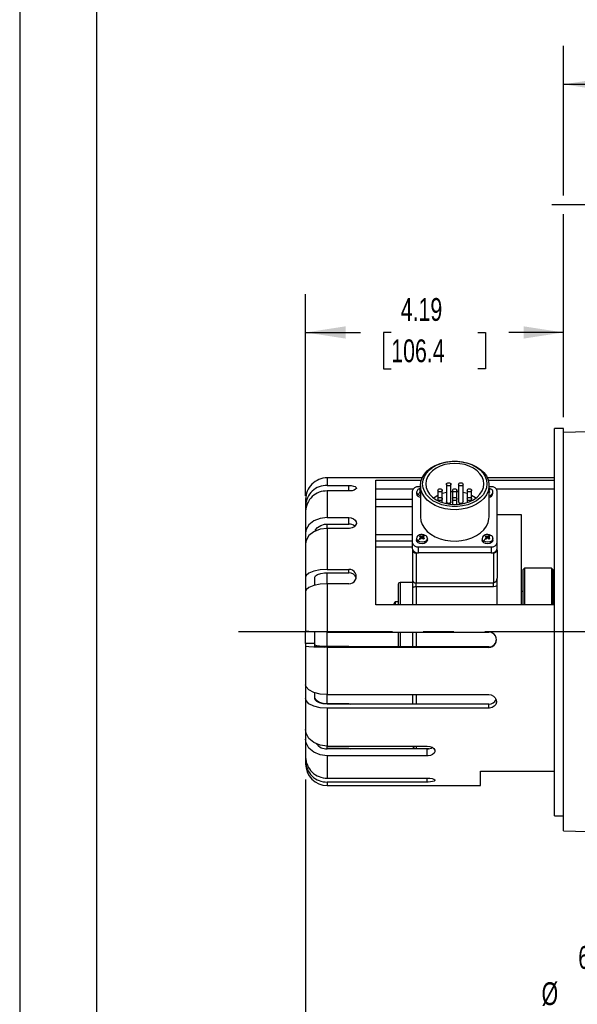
# Model space of a CAD drawing. Header units: inches. Extents: x 0 to 55, y 0 to 42.5.
# Tile 2 of 17: x 0 to 9.1, y 8.1 to 24.1. Entities that reach past the tile are written whole.
import ezdxf

# ---------------------------------------------------------------- set-up
doc = ezdxf.new("R2010")
doc.units = ezdxf.units.IN
doc.header["$LTSCALE"] = 5
doc.header["$MEASUREMENT"] = 0
doc.linetypes.add('CENTERX2', pattern=[0.8, 0.5, -0.1, 0.1, -0.1])
doc.layers.add('CENTER', color=40, linetype='CENTERX2')
doc.layers.add('DIMENSIONS', color=140, linetype='Continuous', lineweight=25)
doc.layers.add('TEXT', color=140, linetype='Continuous', lineweight=25)
doc.styles.add('SLDTEXTSTYLE0', font='TXT', dxfattribs={"width": 0.7})
doc.dimstyles.new('SLDDIMSTYLE5', dxfattribs={"dimtxt": 0.37037, "dimasz": 0.65, "dimexe": 0, "dimexo": 0.0625, "dimgap": 0.092593, "dimtad": 0, "dimtih": 1, "dimtoh": 1, "dimrnd": 1e-09, "dimzin": 12, "dimdsep": 46, "dimtxsty": 'SLDTEXTSTYLE0', "dimsah": 1, "dimcen": 0.09, "dimadec": 0, "dimazin": 3, "dimtfac": 1, "dimtofl": 0, "dimtmove": 0, "dimatfit": 3, "dimfxl": 0, "dimfrac": 2, "dimtolj": 1, "dimtzin": 12, "dimarcsym": 0})
doc.dimstyles.new('SLDDIMSTYLE7', dxfattribs={"dimtxt": 0.37037, "dimasz": 0.65, "dimexe": 0, "dimexo": 0.0625, "dimgap": 0.092593, "dimtad": 0, "dimtih": 1, "dimtoh": 1, "dimrnd": 1e-09, "dimdsep": 46, "dimtxsty": 'SLDTEXTSTYLE0', "dimsah": 1, "dimcen": 0.09, "dimadec": 0, "dimazin": 2, "dimtfac": 1, "dimtmove": 0, "dimatfit": 0, "dimfxl": 0, "dimfrac": 2, "dimtolj": 1, "dimtzin": 12, "dimarcsym": 0})
doc.dimstyles.new('SLDDIMSTYLE8', dxfattribs={"dimtxt": 0.37037, "dimasz": 0.65, "dimexe": 0, "dimexo": 0.0625, "dimgap": 0.092593, "dimtad": 0, "dimtih": 1, "dimtoh": 1, "dimrnd": 1e-09, "dimzin": 12, "dimdsep": 46, "dimtxsty": 'SLDTEXTSTYLE0', "dimsah": 1, "dimcen": 0.09, "dimadec": 0, "dimazin": 3, "dimtfac": 1, "dimtmove": 0, "dimatfit": 0, "dimfxl": 0, "dimfrac": 2, "dimtolj": 1, "dimtzin": 12, "dimarcsym": 0})

# ---------------------------------------------------------------- blocks, each defined once
blk = doc.blocks.new('_D_17')
at = {"layer": 'DIMENSIONS'}
for p, q in [((11.632, 10.448), (11.632, 7.579)), ((11.976, 10.448), (11.976, 7.579)), ((11.632, 8.204), (10.392, 8.204)), ((11.976, 8.204), (13.226, 8.204)), ((8.997, 7.909), (8.873, 7.909)), ((8.873, 7.909), (8.873, 7.32)), ((9.79, 7.909), (9.915, 7.909)), ((9.915, 7.909), (9.915, 7.32)), ((8.873, 7.32), (8.997, 7.32)), ((9.915, 7.32), (9.79, 7.32))]:
    blk.add_line(p, q, dxfattribs=at)
for points in [[(11.632, 8.204), (10.982, 8.304), (10.982, 8.104)], [(11.976, 8.204), (12.626, 8.104), (12.626, 8.304)]]:
    blk.add_solid(points, dxfattribs=at)
at = {"layer": 'DIMENSIONS', "char_height": 0.3704, "attachment_point": 1, "style": 'SLDTEXTSTYLE0'}
for s, insert in [('6X', (9.074, 9.058)), ('%%c', (8.478, 8.47)), ('0.34', (9.2, 8.47)), ('8.7', (8.997, 7.798))]:
    blk.add_mtext(s, dxfattribs=dict(at, insert=insert))
blk = doc.blocks.new('_D_21')
at = {"layer": 'DIMENSIONS'}
for p, q in [((22.302, 13.511), (22.302, 12.068)), ((4.645, 11.768), (4.645, 5.268)), ((22.302, 11.768), (22.302, 5.268)), ((4.645, 5.893), (12.267, 5.893)), ((12.769, 5.893), (12.645, 5.893)), ((12.645, 5.893), (12.645, 5.304)), ((14.178, 5.893), (14.303, 5.893)), ((14.303, 5.893), (14.303, 5.304)), ((22.302, 5.893), (14.68, 5.893)), ((12.645, 5.304), (12.769, 5.304)), ((14.303, 5.304), (14.178, 5.304))]:
    blk.add_line(p, q, dxfattribs=at)
for points in [[(4.645, 5.893), (5.295, 5.793), (5.295, 5.993)], [(22.302, 5.893), (21.652, 5.993), (21.652, 5.793)]]:
    blk.add_solid(points, dxfattribs=at)
at = {"layer": 'DIMENSIONS', "char_height": 0.3704, "attachment_point": 1, "style": 'SLDTEXTSTYLE0'}
for s, insert in [('17.66', (12.769, 6.453)), ('448.5', (12.769, 5.781))]:
    blk.add_mtext(s, dxfattribs=dict(at, insert=insert))
blk = doc.blocks.new('_D_22')
at = {"layer": 'DIMENSIONS'}
for p, q in [((4.645, 16.377), (4.645, 19.656)), ((8.835, 17.654), (8.835, 19.656)), ((4.645, 19.031), (5.534, 19.031)), ((6.036, 19.03), (5.912, 19.03)), ((5.912, 19.03), (5.912, 18.441)), ((7.445, 19.03), (7.569, 19.03)), ((7.569, 19.03), (7.569, 18.441)), ((8.835, 19.031), (7.947, 19.031)), ((5.912, 18.441), (6.036, 18.441)), ((7.569, 18.441), (7.445, 18.441))]:
    blk.add_line(p, q, dxfattribs=at)
for points in [[(4.645, 19.031), (5.295, 18.931), (5.295, 19.131)], [(8.835, 19.031), (8.185, 19.131), (8.185, 18.931)]]:
    blk.add_solid(points, dxfattribs=at)
at = {"layer": 'DIMENSIONS', "char_height": 0.3704, "attachment_point": 1, "style": 'SLDTEXTSTYLE0'}
for s, insert in [('4.19', (6.19, 19.59)), ('106.4', (6.036, 18.918))]:
    blk.add_mtext(s, dxfattribs=dict(at, insert=insert))
blk = doc.blocks.new('_D_23')
at = {"layer": 'DIMENSIONS'}
for p, q in [((9.897, 14.48), (9.897, 21.73)), ((13.647, 19.011), (13.647, 21.73)), ((9.897, 21.105), (8.647, 21.105)), ((11.222, 21.104), (11.098, 21.104)), ((11.098, 21.104), (11.098, 20.515)), ((12.323, 21.104), (12.447, 21.104)), ((12.447, 21.104), (12.447, 20.515)), ((13.647, 21.105), (14.897, 21.105)), ((11.098, 20.515), (11.222, 20.515)), ((12.447, 20.515), (12.323, 20.515)), ((13.647, 14.48), (13.647, 18.711))]:
    blk.add_line(p, q, dxfattribs=at)
for points in [[(9.897, 21.105), (9.247, 21.205), (9.247, 21.005)], [(13.647, 21.105), (14.297, 21.005), (14.297, 21.205)]]:
    blk.add_solid(points, dxfattribs=at)
at = {"layer": 'DIMENSIONS', "char_height": 0.3704, "attachment_point": 1, "style": 'SLDTEXTSTYLE0'}
for s, insert in [('3.75', (11.222, 21.664)), ('95.3', (11.222, 20.992))]:
    blk.add_mtext(s, dxfattribs=dict(at, insert=insert))
blk = doc.blocks.new('_D_24')
at = {"layer": 'DIMENSIONS'}
for p, q in [((8.835, 21.255), (8.835, 23.689)), ((20.179, 21.416), (20.179, 23.689)), ((8.835, 23.064), (13.301, 23.064)), ((13.803, 23.063), (13.679, 23.063)), ((13.679, 23.063), (13.679, 22.475)), ((15.212, 23.063), (15.336, 23.063)), ((15.336, 23.063), (15.336, 22.475)), ((20.179, 23.064), (15.714, 23.064)), ((13.679, 22.475), (13.803, 22.475)), ((15.336, 22.475), (15.212, 22.475)), ((20.179, 17.583), (20.179, 21.116)), ((8.835, 17.654), (8.835, 20.955))]:
    blk.add_line(p, q, dxfattribs=at)
for points in [[(8.835, 23.064), (9.485, 22.964), (9.485, 23.164)], [(20.179, 23.064), (19.529, 23.164), (19.529, 22.964)]]:
    blk.add_solid(points, dxfattribs=at)
at = {"layer": 'DIMENSIONS', "char_height": 0.3704, "attachment_point": 1, "style": 'SLDTEXTSTYLE0'}
for s, insert in [('11.34', (13.803, 23.624)), ('288.1', (13.803, 22.952))]:
    blk.add_mtext(s, dxfattribs=dict(at, insert=insert))

msp = doc.modelspace()

# ---------------------------------------------------------------- linework, layer by layer
at = {"color": 7, "linetype": 'Continuous'}
msp.add_line((0.000486, 42.500526), (0.000486, 0.000526), dxfattribs=at)
for p, q in [((8.83542, 17.468341), (8.68542, 17.468341)), ((8.68542, 11.177526), (8.68542, 17.468341)), ((8.83542, 11.177526), (8.83542, 17.468341)), ((10.08542, 17.436202), (8.83542, 17.404236)), ((5.351987, 16.668341), (4.99542, 16.668341)), ((4.99542, 16.668334), (4.99542, 16.544169)), ((6.538775, 16.668341), (5.351987, 16.668341)), ((8.68542, 16.668341), (7.597064, 16.668341)), ((4.99542, 16.544169), (5.34542, 16.544169)), ((5.34542, 16.454577), (5.34542, 16.544169)), ((5.78542, 14.602462), (5.78542, 16.630361)), ((5.78542, 16.630361), (6.523892, 16.630361)), ((6.387595, 16.482639), (5.78542, 16.482639)), ((6.51042, 16.523007), (6.47792, 16.523007)), ((6.51042, 16.54422), (6.51042, 16.035103)), ((6.933412, 16.564274), (6.933412, 16.277896)), ((7.004962, 16.277896), (7.004962, 16.564274)), ((7.130877, 16.564274), (7.130877, 16.277896)), ((7.202427, 16.277896), (7.202427, 16.564274)), ((7.611947, 16.630361), (8.68542, 16.630361)), ((7.632421, 16.477656), (7.62528, 16.482443)), ((7.62542, 16.035103), (7.62542, 16.54422)), ((7.65792, 16.523007), (7.62542, 16.523007)), ((8.68542, 16.482639), (7.748244, 16.482639)), ((4.99542, 16.454577), (4.99542, 16.022285)), ((5.34542, 16.454577), (4.99542, 16.454577)), ((6.37792, 16.452296), (6.37792, 15.61791)), ((6.44742, 16.43674), (6.44742, 16.411991)), ((6.495784, 16.471995), (6.509785, 16.482095)), ((6.495784, 16.471995), (6.509785, 16.464384)), ((6.503419, 16.43221), (6.496277, 16.436997)), ((6.51056, 16.427097), (6.503419, 16.43221)), ((6.509785, 16.464384), (6.509785, 16.482095)), ((6.793784, 16.465542), (6.793784, 16.325913)), ((6.793784, 16.325913), (6.793784, 16.296842)), ((6.865334, 16.325913), (6.865334, 16.465542)), ((6.865334, 16.267128), (6.865334, 16.325913)), ((7.03192, 16.465542), (7.03192, 16.325913)), ((7.03192, 16.325913), (7.03192, 16.235832)), ((7.10392, 16.325913), (7.10392, 16.465542)), ((7.10392, 16.235832), (7.10392, 16.325913)), ((7.270506, 16.465542), (7.270506, 16.325913)), ((7.270506, 16.325913), (7.270506, 16.267128)), ((7.342056, 16.325913), (7.342056, 16.465542)), ((7.342056, 16.296842), (7.342056, 16.325913)), ((7.640055, 16.437545), (7.62542, 16.449878)), ((7.640055, 16.437545), (7.626055, 16.427446)), ((7.639562, 16.472544), (7.632421, 16.477656)), ((7.68842, 16.411991), (7.68842, 16.43674)), ((7.75792, 15.61791), (7.75792, 16.452296)), ((4.64542, 16.318305), (4.64542, 16.21694)), ((4.64542, 16.21694), (4.64542, 16.134238)), ((6.37792, 16.315991), (5.78542, 16.315991)), ((5.78542, 16.202494), (6.37792, 16.202494)), ((4.64542, 16.127348), (4.64542, 15.774438)), ((4.99542, 16.022285), (5.34542, 16.022285)), ((5.34542, 15.916078), (5.34542, 16.022285)), ((8.15042, 16.068341), (7.75792, 16.068341)), ((8.15042, 14.602462), (8.15042, 16.068341)), ((4.99542, 15.845509), (4.99542, 15.920303)), ((4.99542, 15.916078), (5.34542, 15.916078)), ((4.99542, 15.845509), (4.99542, 15.179838)), ((5.34542, 15.845509), (4.99542, 15.845509)), ((4.64542, 15.774438), (4.64542, 15.604551)), ((6.37792, 15.742294), (5.78542, 15.742294)), ((6.44742, 15.682964), (6.44742, 15.658215)), ((6.495784, 15.71822), (6.509785, 15.728319)), ((6.503419, 15.678434), (6.496277, 15.683221)), ((6.509785, 15.710608), (6.509785, 15.728319)), ((6.520778, 15.703799), (6.520778, 15.682251)), ((6.534779, 15.713898), (6.534779, 15.693676)), ((6.549061, 15.703998), (6.549061, 15.683041)), ((6.566421, 15.72388), (6.55928, 15.728668)), ((6.55928, 15.710511), (6.55928, 15.728668)), ((6.574055, 15.683769), (6.560055, 15.67367)), ((6.573562, 15.718768), (6.566421, 15.72388)), ((6.62242, 15.658215), (6.62242, 15.682964)), ((7.51342, 15.682964), (7.51342, 15.658215)), ((7.561784, 15.71822), (7.575785, 15.728319)), ((7.569419, 15.678434), (7.562277, 15.683221)), ((7.575785, 15.710608), (7.575785, 15.728319)), ((7.586778, 15.703799), (7.586778, 15.682251)), ((7.600779, 15.713898), (7.600779, 15.693676)), ((7.615061, 15.703998), (7.615061, 15.683041)), ((7.632421, 15.72388), (7.62528, 15.728668)), ((7.62528, 15.710511), (7.62528, 15.728668)), ((7.640055, 15.683769), (7.626055, 15.67367)), ((7.639562, 15.718768), (7.632421, 15.72388)), ((7.68842, 15.658215), (7.68842, 15.682964)), ((4.64542, 15.597661), (4.64542, 15.054227)), ((5.78542, 15.642531), (6.37792, 15.642531)), ((5.78542, 15.548007), (6.37792, 15.548007)), ((6.37792, 15.61791), (6.37792, 15.518915)), ((6.47792, 15.547199), (7.65792, 15.547199)), ((6.47792, 15.448204), (6.47792, 15.547199)), ((6.51056, 15.673322), (6.503419, 15.678434)), ((7.57656, 15.673322), (7.569419, 15.678434)), ((7.65792, 15.547199), (7.65792, 15.448204)), ((7.75792, 15.518915), (7.75792, 15.61791)), ((6.38042, 15.503203), (6.38042, 15.492399)), ((6.38042, 15.492399), (6.38042, 15.005812)), ((6.44042, 15.449972), (6.44042, 14.963385)), ((6.44042, 15.449972), (6.455699, 15.449972)), ((7.65792, 15.448204), (6.47792, 15.448204)), ((7.68014, 15.449972), (7.69542, 15.449972)), ((7.69542, 15.449972), (7.69542, 14.963385)), ((7.75542, 15.492399), (7.75542, 15.512495)), ((7.75542, 15.492399), (7.75542, 15.037614)), ((4.64542, 15.054227), (4.64542, 14.827722)), ((4.79542, 14.922644), (4.79542, 15.054227)), ((4.99542, 15.179838), (5.34542, 15.179838)), ((4.99542, 14.946443), (4.99542, 15.128312)), ((4.99542, 15.126011), (5.34542, 15.126011)), ((5.34542, 15.126011), (5.34542, 15.179838)), ((8.20042, 15.198341), (8.18042, 15.178341)), ((8.18042, 14.602462), (8.18042, 15.178341)), ((8.64042, 15.198341), (8.20042, 15.198341)), ((8.20042, 15.198341), (8.20042, 14.602462)), ((8.66042, 15.178341), (8.64042, 15.198341)), ((8.64042, 15.198341), (8.64042, 14.602462)), ((8.66042, 15.178341), (8.66042, 14.602462)), ((4.99542, 14.946443), (4.99542, 14.162494)), ((5.34542, 14.946443), (4.99542, 14.946443)), ((6.15042, 14.938341), (6.15042, 14.712813)), ((6.38042, 14.968341), (6.18042, 14.968341)), ((6.18042, 14.968341), (6.18042, 14.602462)), ((6.38042, 15.005812), (6.38042, 14.87488)), ((6.44042, 14.963385), (7.69542, 14.963385)), ((6.44042, 14.897919), (6.44042, 14.963385)), ((7.69542, 14.897919), (6.44042, 14.897919)), ((6.44042, 14.897919), (6.44042, 14.602462)), ((7.69542, 14.897919), (7.69542, 14.963385)), ((7.75542, 14.913429), (7.75542, 15.037614)), ((7.75542, 14.602462), (7.75542, 14.93568)), ((7.75542, 14.604039), (7.75542, 14.913429)), ((4.64542, 14.820831), (4.64542, 14.180838)), ((6.38042, 14.87488), (6.38042, 14.602462)), ((8.18042, 14.818341), (8.15042, 14.818341)), ((8.68542, 14.602462), (5.78542, 14.602462)), ((6.080673, 14.617354), (6.080673, 14.603212)), ((6.15042, 14.653463), (6.10042, 14.653463)), ((6.10042, 14.653463), (6.10042, 14.602462)), ((6.15042, 14.712813), (6.15042, 14.602462)), ((8.66158, 14.605055), (8.660849, 14.602462)), ((4.64542, 13.974167), (4.64542, 14.172888)), ((4.79542, 13.974167), (4.79542, 14.167026)), ((4.99542, 14.162494), (7.62042, 14.162494)), ((4.99542, 13.924702), (4.99542, 14.162494)), ((6.15042, 14.162494), (6.15042, 13.920697)), ((6.18042, 14.162494), (6.18042, 13.920697)), ((6.38042, 14.162494), (6.38042, 13.920697)), ((6.44042, 14.162494), (6.44042, 13.920697)), ((4.64542, 13.974167), (4.64542, 13.931181)), ((4.79542, 13.974167), (4.64542, 13.974167)), ((4.64542, 13.931181), (4.64542, 13.305289)), ((4.79542, 13.931181), (4.79542, 13.974167)), ((5.34542, 13.924702), (4.99542, 13.924702)), ((5.34542, 13.924702), (5.369054, 13.920697)), ((5.34542, 13.920697), (5.34542, 13.924702)), ((7.62042, 13.920697), (4.99542, 13.920697)), ((7.62042, 13.912836), (4.99542, 13.912836)), ((4.99542, 13.912836), (4.99542, 13.14616)), ((7.62042, 13.912836), (7.62042, 13.920697)), ((4.64542, 13.298398), (4.64542, 13.082537)), ((4.79542, 13.082537), (4.79542, 13.17631)), ((4.99542, 13.14616), (7.62042, 13.14616)), ((4.99542, 12.995085), (4.99542, 13.14616)), ((6.38042, 13.14616), (6.38042, 12.991598)), ((6.44042, 13.14616), (6.44042, 12.991598)), ((4.64542, 13.082537), (4.64542, 12.578969)), ((5.34542, 12.995085), (4.99542, 12.995085)), ((7.62042, 12.991598), (4.99542, 12.991598)), ((5.34542, 12.995085), (5.369061, 12.991598)), ((5.34542, 12.991598), (5.34542, 12.995085)), ((7.62042, 12.923409), (7.62042, 12.991598)), ((4.99542, 12.923409), (4.99542, 12.306571)), ((7.62042, 12.923409), (4.99542, 12.923409)), ((4.64542, 12.572079), (4.64542, 12.421639)), ((4.64542, 12.421639), (4.64542, 12.127466)), ((4.99542, 12.306571), (6.62042, 12.306571)), ((4.99542, 12.268335), (4.99542, 12.303655)), ((5.34542, 12.268335), (4.99542, 12.268335)), ((6.62042, 12.265969), (4.99542, 12.265969)), ((5.34542, 12.268335), (5.369073, 12.265969)), ((5.34542, 12.265969), (5.34542, 12.268335)), ((6.44042, 12.306571), (6.44042, 12.268341)), ((6.44042, 12.268341), (6.644089, 12.268341)), ((6.62042, 12.149241), (6.62042, 12.265969)), ((4.64542, 12.120576), (4.64542, 12.062761)), ((4.64542, 12.062761), (4.64542, 12.021288)), ((4.99542, 12.149241), (4.99542, 11.788899)), ((6.62042, 12.149241), (4.99542, 12.149241)), ((7.48542, 11.902572), (8.68542, 11.902572)), ((7.48542, 11.668341), (7.48542, 11.902572)), ((4.99542, 11.788899), (6.62042, 11.788899)), ((6.62042, 11.724195), (4.99542, 11.724195)), ((4.99542, 11.724195), (4.99542, 11.668341)), ((6.62042, 11.724195), (6.62042, 11.788899)), ((4.99542, 11.668341), (7.48542, 11.668341)), ((8.68542, 11.177526), (8.83542, 11.177526)), ((8.83542, 10.932446), (8.83542, 11.177526)), ((8.83542, 10.932446), (10.08542, 10.900481))]:
    msp.add_line(p, q)
at = {"flags": 128}
for points in [[(6.51042, 16.54422), (6.517639, 16.607456), (6.539111, 16.669054), (6.574278, 16.727419), (6.62223, 16.78104), (6.681726, 16.828527), (6.751224, 16.86865), (6.828924, 16.900371), (6.912813, 16.922868), (7.00072, 16.935558), (7.090368, 16.938112), (7.179434, 16.930465), (7.265612, 16.912815), (7.34667, 16.885618), (7.420508, 16.849579), (7.485214, 16.805631), (7.539113, 16.754913), (7.580808, 16.698738), (7.60922, 16.638561), (7.623612, 16.575941), (7.623612, 16.512499), (7.60922, 16.449879), (7.580808, 16.389702), (7.539113, 16.333527), (7.485214, 16.282809), (7.420508, 16.238861), (7.34667, 16.202822), (7.265612, 16.175625), (7.179434, 16.157975), (7.090368, 16.150328), (7.00072, 16.152882), (6.912813, 16.165572), (6.828924, 16.188069), (6.751224, 16.21979), (6.681726, 16.259913), (6.62223, 16.3074), (6.574278, 16.361021), (6.539111, 16.419386), (6.517639, 16.480984), (6.51042, 16.54422)], [(7.59042, 16.568969), (7.583293, 16.508157), (7.562109, 16.449004), (7.527445, 16.393124), (7.480246, 16.34204), (7.421799, 16.297146), (7.3537, 16.259666), (7.277806, 16.230624), (7.196186, 16.210811), (7.111067, 16.200767), (7.024772, 16.200767), (6.939654, 16.210811), (6.858034, 16.230624), (6.782139, 16.259666), (6.71404, 16.297146), (6.655594, 16.34204), (6.608395, 16.393124), (6.57373, 16.449004), (6.552546, 16.508157), (6.54542, 16.568969), (6.552546, 16.62978), (6.57373, 16.688933), (6.608395, 16.744814), (6.655594, 16.795898), (6.71404, 16.840792), (6.782139, 16.878271), (6.858034, 16.907313), (6.939654, 16.927127), (7.024772, 16.93717), (7.111067, 16.93717), (7.196186, 16.927127), (7.277806, 16.907313), (7.3537, 16.878271), (7.421799, 16.840792), (7.480246, 16.795898), (7.527445, 16.744814), (7.562109, 16.688933), (7.583293, 16.62978), (7.59042, 16.568969)], [(6.59542, 16.568969), (6.602598, 16.510952), (6.623915, 16.454697), (6.658723, 16.401915), (6.705964, 16.354208), (6.764203, 16.313027), (6.83167, 16.279623), (6.906315, 16.25501), (6.985871, 16.239937), (7.06792, 16.234861), (7.149968, 16.239937), (7.229524, 16.25501), (7.30417, 16.279623), (7.371637, 16.313027), (7.429876, 16.354208), (7.477117, 16.401915), (7.511924, 16.454697), (7.533241, 16.510952), (7.54042, 16.568969), (7.533241, 16.626986), (7.511924, 16.68324), (7.477117, 16.736023), (7.429876, 16.783729), (7.371637, 16.82491), (7.30417, 16.858315), (7.229524, 16.882928), (7.149968, 16.898001), (7.06792, 16.903077), (6.985871, 16.898001), (6.906315, 16.882928), (6.83167, 16.858315), (6.764203, 16.82491), (6.705964, 16.783729), (6.658723, 16.736023), (6.623915, 16.68324), (6.602598, 16.626986), (6.59542, 16.568969)], [(5.34542, 16.544169), (5.386766, 16.541967), (5.423451, 16.535507), (5.45137, 16.525241), (5.467357, 16.512007), (5.469588, 16.497094), (5.457846, 16.482154), (5.433452, 16.469019), (5.39911, 16.459459), (5.358706, 16.454864), (5.34542, 16.454577)], [(6.865334, 16.465542), (6.86261, 16.455861), (6.854855, 16.447654), (6.843249, 16.442171), (6.829559, 16.440245), (6.815868, 16.442171), (6.804262, 16.447654), (6.796507, 16.455861), (6.793784, 16.465542), (6.796507, 16.475223), (6.804262, 16.483429), (6.815868, 16.488913), (6.829559, 16.490839), (6.843249, 16.488913), (6.854855, 16.483429), (6.86261, 16.475223), (6.865334, 16.465542)], [(7.004962, 16.564274), (7.002239, 16.554594), (6.994484, 16.546387), (6.982878, 16.540903), (6.969187, 16.538978), (6.955497, 16.540903), (6.943891, 16.546387), (6.936136, 16.554594), (6.933412, 16.564274), (6.936136, 16.573955), (6.943891, 16.582162), (6.955497, 16.587645), (6.969187, 16.589571), (6.982878, 16.587645), (6.994484, 16.582162), (7.002239, 16.573955), (7.004962, 16.564274)], [(7.10392, 16.465542), (7.101179, 16.4558), (7.093376, 16.447542), (7.081696, 16.442024), (7.06792, 16.440086), (7.054143, 16.442024), (7.042464, 16.447542), (7.03466, 16.4558), (7.03192, 16.465542), (7.03466, 16.475283), (7.042464, 16.483542), (7.054143, 16.48906), (7.06792, 16.490998), (7.081696, 16.48906), (7.093376, 16.483542), (7.101179, 16.475283), (7.10392, 16.465542)], [(7.202427, 16.564274), (7.199704, 16.554594), (7.191949, 16.546387), (7.180342, 16.540903), (7.166652, 16.538978), (7.152962, 16.540903), (7.141355, 16.546387), (7.1336, 16.554594), (7.130877, 16.564274), (7.1336, 16.573955), (7.141355, 16.582162), (7.152962, 16.587645), (7.166652, 16.589571), (7.180342, 16.587645), (7.191949, 16.582162), (7.199704, 16.573955), (7.202427, 16.564274)], [(7.342056, 16.465542), (7.339332, 16.455861), (7.331577, 16.447654), (7.319971, 16.442171), (7.306281, 16.440245), (7.29259, 16.442171), (7.280984, 16.447654), (7.273229, 16.455861), (7.270506, 16.465542), (7.273229, 16.475223), (7.280984, 16.483429), (7.29259, 16.488913), (7.306281, 16.490839), (7.319971, 16.488913), (7.331577, 16.483429), (7.339332, 16.475223), (7.342056, 16.465542)], [(7.654803, 16.485696), (7.633077, 16.496037), (7.62542, 16.497417)], [(6.51042, 16.377343), (6.502242, 16.379345), (6.473667, 16.392556)], [(6.51042, 16.449232), (6.506305, 16.445919), (6.496277, 16.436997)], [(6.793784, 16.381476), (6.73196, 16.344283), (6.724946, 16.339159)], [(6.865334, 16.325913), (6.86261, 16.316233), (6.854855, 16.308026), (6.843249, 16.302542), (6.829559, 16.300617), (6.815868, 16.302542), (6.804262, 16.308026), (6.796507, 16.316233), (6.793784, 16.325913), (6.796507, 16.335594), (6.804262, 16.343801), (6.815868, 16.349284), (6.829559, 16.35121), (6.843249, 16.349284), (6.854855, 16.343801), (6.86261, 16.335594), (6.865334, 16.325913)], [(6.933412, 16.429634), (6.866911, 16.411717), (6.865334, 16.41119)], [(7.03192, 16.442486), (7.026448, 16.442168), (7.004962, 16.440478)], [(7.10392, 16.325913), (7.101179, 16.316172), (7.093376, 16.307913), (7.081696, 16.302395), (7.06792, 16.300457), (7.054143, 16.302395), (7.042464, 16.307913), (7.03466, 16.316172), (7.03192, 16.325913), (7.03466, 16.335655), (7.042464, 16.343913), (7.054143, 16.349431), (7.06792, 16.351369), (7.081696, 16.349431), (7.093376, 16.343913), (7.101179, 16.335655), (7.10392, 16.325913)], [(7.130877, 16.440478), (7.109391, 16.442168), (7.10392, 16.442486)], [(7.270506, 16.41119), (7.268928, 16.411717), (7.202427, 16.429634)], [(7.342056, 16.325913), (7.339332, 16.316233), (7.331577, 16.308026), (7.319971, 16.302542), (7.306281, 16.300617), (7.29259, 16.302542), (7.280984, 16.308026), (7.273229, 16.316233), (7.270506, 16.325913), (7.273229, 16.335594), (7.280984, 16.343801), (7.29259, 16.349284), (7.306281, 16.35121), (7.319971, 16.349284), (7.331577, 16.343801), (7.339332, 16.335594), (7.342056, 16.325913)], [(7.410894, 16.339159), (7.403879, 16.344283), (7.342056, 16.381476)], [(7.62528, 16.464286), (7.629534, 16.466998), (7.639562, 16.472544)], [(7.004962, 16.277896), (7.002239, 16.268215), (6.994484, 16.260008), (6.982878, 16.254525), (6.969187, 16.252599), (6.955497, 16.254525), (6.943891, 16.260008), (6.936136, 16.268215), (6.933412, 16.277896)], [(7.202427, 16.277896), (7.199704, 16.268215), (7.191949, 16.260008), (7.180342, 16.254525), (7.166652, 16.252599), (7.152962, 16.254525), (7.141355, 16.260008), (7.1336, 16.268215), (7.130877, 16.277896)], [(4.99542, 16.022285), (4.879681, 16.008345), (4.776991, 15.968104), (4.69886, 15.906082), (4.654064, 15.82919), (4.64542, 15.774438)], [(5.34542, 16.022285), (5.386766, 16.017552), (5.423451, 16.00381), (5.45137, 15.982387), (5.467357, 15.955448), (5.469588, 15.925898), (5.457846, 15.89705), (5.433452, 15.872243), (5.39911, 15.854486), (5.358706, 15.846034), (5.34542, 15.845509)], [(6.51042, 16.035103), (6.517639, 15.971867), (6.539111, 15.910269), (6.574278, 15.851904), (6.62223, 15.798283), (6.681726, 15.750796), (6.751224, 15.710673), (6.828924, 15.678952), (6.912813, 15.656455), (7.00072, 15.643765), (7.090368, 15.641211), (7.179434, 15.648858), (7.265612, 15.666508), (7.34667, 15.693705), (7.420508, 15.729745), (7.485214, 15.773692), (7.539113, 15.82441), (7.580808, 15.880585), (7.60922, 15.940762), (7.623612, 16.003382), (7.62542, 16.035103)], [(4.99542, 15.845509), (4.879681, 15.831568), (4.776991, 15.791328), (4.69886, 15.729305), (4.654064, 15.652413), (4.64542, 15.597661)], [(4.801829, 15.801061), (4.80672, 15.821379), (4.839364, 15.863029), (4.88964, 15.894648), (4.951802, 15.912669), (4.99542, 15.916078)], [(6.588803, 15.73192), (6.567077, 15.742261), (6.540338, 15.747082), (6.514386, 15.745288), (6.494422, 15.739313), (6.477882, 15.730694), (6.462741, 15.718185), (6.451592, 15.701715), (6.44742, 15.682717)], [(6.622418, 15.682594), (6.616089, 15.659857), (6.597405, 15.639652), (6.569208, 15.626041), (6.535792, 15.621095), (6.502242, 15.625569), (6.473667, 15.63878)], [(6.495784, 15.71822), (6.510442, 15.710251), (6.520778, 15.703799)], [(6.520778, 15.703799), (6.506305, 15.692143), (6.496277, 15.683221)], [(6.534779, 15.713898), (6.520014, 15.722916), (6.509785, 15.728319)], [(6.51056, 15.673322), (6.524928, 15.685877), (6.535061, 15.693899)], [(6.55928, 15.728668), (6.544911, 15.720494), (6.534779, 15.713898)], [(6.535061, 15.693899), (6.549825, 15.682449), (6.560055, 15.67367)], [(6.549061, 15.703998), (6.563534, 15.713222), (6.573562, 15.718768)], [(6.574055, 15.683769), (6.559398, 15.69612), (6.549061, 15.703998)], [(7.654803, 15.73192), (7.633077, 15.742261), (7.606338, 15.747082), (7.580386, 15.745288), (7.560422, 15.739313), (7.543882, 15.730694), (7.528741, 15.718185), (7.517592, 15.701715), (7.51342, 15.682717)], [(7.688418, 15.682594), (7.682089, 15.659857), (7.663405, 15.639652), (7.635208, 15.626041), (7.601792, 15.621095), (7.568242, 15.625569), (7.539667, 15.63878)], [(7.561784, 15.71822), (7.576442, 15.710251), (7.586778, 15.703799)], [(7.586778, 15.703799), (7.572305, 15.692143), (7.562277, 15.683221)], [(7.600779, 15.713898), (7.586014, 15.722916), (7.575785, 15.728319)], [(7.57656, 15.673322), (7.590928, 15.685877), (7.601061, 15.693899)], [(7.62528, 15.728668), (7.610911, 15.720494), (7.600779, 15.713898)], [(7.601061, 15.693899), (7.615825, 15.682449), (7.626055, 15.67367)], [(7.615061, 15.703998), (7.629534, 15.713222), (7.639562, 15.718768)], [(7.640055, 15.683769), (7.625398, 15.69612), (7.615061, 15.703998)], [(6.62242, 15.658215), (6.616089, 15.635109), (6.597405, 15.614903), (6.569208, 15.601292), (6.535792, 15.596346), (6.502242, 15.60082), (6.473667, 15.614031), (6.454418, 15.633969), (6.447424, 15.657599), (6.44742, 15.658215)], [(7.68842, 15.658215), (7.682089, 15.635109), (7.663405, 15.614903), (7.635208, 15.601292), (7.601792, 15.596346), (7.568242, 15.60082), (7.539667, 15.614031), (7.520418, 15.633969), (7.513424, 15.657599), (7.51342, 15.658215)], [(4.99542, 15.179838), (4.879681, 15.172773), (4.776991, 15.152379), (4.69886, 15.120945), (4.654064, 15.081976), (4.64542, 15.054227)], [(4.79542, 15.054227), (4.80672, 15.078017), (4.839364, 15.099125), (4.88964, 15.11515), (4.951802, 15.124284), (4.99542, 15.126011)], [(4.99542, 14.946443), (4.879681, 14.939378), (4.776991, 14.918984), (4.69886, 14.88755), (4.654064, 14.848581), (4.64542, 14.820831)], [(6.44042, 14.897919), (6.428714, 14.897477), (6.417459, 14.896166), (6.407085, 14.894037), (6.397993, 14.891171), (6.390532, 14.88768), (6.384987, 14.883697), (6.381573, 14.879375), (6.38042, 14.87488)], [(6.44042, 14.897919), (6.428714, 14.897477), (6.417459, 14.896166), (6.407085, 14.894037), (6.397993, 14.891171), (6.390532, 14.88768), (6.384987, 14.883697), (6.381573, 14.879375), (6.38042, 14.87488)], [(7.75542, 14.913429), (7.726623, 14.90192), (7.69542, 14.897919)], [(7.75542, 14.913429), (7.726623, 14.90192), (7.69542, 14.897919)], [(6.074076, 14.602462), (6.075549, 14.607775), (6.080673, 14.617354)], [(8.662075, 14.668082), (8.660908, 14.67054), (8.66042, 14.674344)], [(4.99542, 14.162494), (4.879681, 14.163525), (4.776991, 14.166504), (4.69886, 14.171094), (4.654064, 14.176785), (4.64542, 14.180838)], [(4.99542, 13.912836), (4.879681, 13.913868), (4.776991, 13.916846), (4.69886, 13.921437), (4.654064, 13.927128), (4.64542, 13.931181)], [(4.99542, 13.924702), (4.92929, 13.926464), (4.870617, 13.93155), (4.82597, 13.939391), (4.800364, 13.949112), (4.79542, 13.956037)], [(4.99542, 13.14616), (4.879681, 13.155111), (4.776991, 13.180947), (4.69886, 13.220768), (4.654064, 13.270135), (4.64542, 13.305289)], [(7.62042, 13.14616), (7.661766, 13.139736), (7.698451, 13.121241), (7.72637, 13.092864), (7.742357, 13.057938), (7.744588, 13.020555), (7.732846, 12.984952), (7.708452, 12.95501), (7.67411, 12.933944), (7.633706, 12.924024), (7.62042, 12.923409)], [(4.99542, 12.923409), (4.879681, 12.932359), (4.776991, 12.958195), (4.69886, 12.998016), (4.654064, 13.047384), (4.64542, 13.082537)], [(4.99542, 12.995085), (4.92929, 13.001221), (4.870617, 13.01893), (4.82597, 13.046226), (4.800364, 13.080072), (4.79542, 13.104182)], [(4.99542, 12.991598), (4.92929, 12.996712), (4.870617, 13.011474), (4.82597, 13.034227), (4.800364, 13.06244), (4.79542, 13.082537)], [(4.99542, 12.306571), (4.879681, 12.321893), (4.776991, 12.366119), (4.69886, 12.434285), (4.654064, 12.518793), (4.64542, 12.578969)], [(4.99542, 12.149241), (4.879681, 12.164563), (4.776991, 12.208789), (4.69886, 12.276955), (4.654064, 12.361463), (4.64542, 12.421639)], [(6.62042, 12.306571), (6.661766, 12.301877), (6.698451, 12.288414), (6.72637, 12.267902), (6.742357, 12.242901), (6.744588, 12.216447), (6.732846, 12.191555), (6.708452, 12.170853), (6.67411, 12.156419), (6.633706, 12.14966), (6.62042, 12.149241)], [(6.62042, 11.788899), (6.661766, 11.786748), (6.698451, 11.780644), (6.72637, 11.771544), (6.742357, 11.760791), (6.744588, 11.74984), (6.732846, 11.739962), (6.708452, 11.73208), (6.67411, 11.726774), (6.633706, 11.724344), (6.62042, 11.724195)]]:
    msp.add_lwpolyline(points, dxfattribs=at)
for centre, radius, start, end in [((4.995418, 16.318336), 0.349999, 89.999758, 180.0050676), ((4.982708, 16.206973), 0.337435, 87.8409995, 178.3074722), ((6.46542, 16.434618), 0.089268, 81.950533, 168.5782463), ((6.518767, 16.426289), 0.072072, 96.6506313, 171.8607849), ((7.657956, 16.441421), 0.044328, 94.1171049, 125.1730093), ((7.633308, 16.434907), 0.05515, 2.1611334, 67.0613079), ((7.67042, 16.434618), 0.089268, 11.4217537, 98.049467), ((4.982708, 16.117381), 0.337435, 87.8409995, 178.3074722), ((6.500045, 16.438114), 0.052643, 181.4958793, 239.9297011), ((6.51487, 16.420424), 0.067976, 187.1262551, 266.2460316), ((6.543673, 16.37102), 0.073243, 123.3395513, 162.9004145), ((7.617378, 16.449058), 0.072164, 276.398163, 349.8738407), ((7.617433, 16.424175), 0.072025, 276.3667212, 350.2609921), ((6.968864, 16.209909), 0.043107, 40.9982827, 122.5643444), ((7.167066, 16.209285), 0.043586, 57.9774055, 138.4599674), ((5.353664, 15.78164), 0.134691, 48.305038, 93.5092993), ((6.500045, 15.684338), 0.052643, 181.4958793, 239.9297011), ((6.591956, 15.687645), 0.044328, 94.1171049, 125.1730093), ((6.567308, 15.681131), 0.05515, 2.1611334, 67.0613079), ((7.566045, 15.684338), 0.052643, 181.4958793, 239.9297011), ((7.657956, 15.687645), 0.044328, 94.1171049, 125.1730093), ((7.633308, 15.681131), 0.05515, 2.1611334, 67.0613079), ((6.46542, 15.635588), 0.089268, 191.4217537, 278.049467), ((6.543673, 15.617244), 0.073243, 123.3395513, 162.9004145), ((7.609673, 15.617244), 0.073243, 123.3395513, 162.9004145), ((7.67042, 15.635588), 0.089268, 261.950533, 348.5782463), ((6.46542, 15.536593), 0.089268, 191.4217537, 278.049467), ((6.43292, 15.503005), 0.053561, 191.4217537, 278.049467), ((7.67042, 15.536593), 0.089268, 261.950533, 348.5782463), ((7.70292, 15.503005), 0.053561, 261.950533, 348.5782463), ((5.350894, 15.06314), 0.116826, 267.3142194, 92.6857806), ((5.350499, 15.007408), 0.118712, 14.581472, 92.4523448), ((6.18042, 14.938341), 0.03, 90, 180), ((6.43292, 15.016418), 0.053561, 191.4217537, 278.049467), ((7.68795, 15.030787), 0.067814, 276.3241238, 5.777692), ((8.68042, 14.748341), 0.02, 75.5224878, 180), ((6.17917, 14.578463), 0.10875, 136.397181, 167.2512613), ((7.620537, 14.037665), 0.124829, 269.9459947, 90.0540053), ((4.937955, 14.737415), 0.818737, 259.9742045, 274.0247337), ((7.623397, 14.041165), 0.120505, 268.5841746, 2.0333651), ((7.627499, 13.10953), 0.118144, 266.5648038, 339.2014237), ((4.977403, 12.454132), 0.189024, 214.5892704, 275.4694544), ((6.44042, 12.328341), 0.06, 201.2740508, 270), ((6.63124, 12.406203), 0.140652, 265.5879036, 300.6188426), ((4.988921, 12.132374), 0.343536, 180.8186468, 271.0839454), ((4.988921, 12.06767), 0.343536, 180.8186468, 271.0839454), ((4.99542, 12.018341), 0.35, 180, 270)]:
    msp.add_arc(centre, radius, start, end)
at = {"layer": 'CENTER'}
msp.add_line((3.554692, 14.168341), (22.582427, 14.168341), dxfattribs=at)
at = {"layer": 'TEXT'}
msp.add_line((1.25, 41.25), (1.25, 1.25), dxfattribs=at)

# ---------------------------------------------------------------- dimensions: what is measured, and where the dimension line sits
at = {"layer": 'DIMENSIONS'}
for base, p1, picture, middle in [((8.83542, 23.064266), (20.17942, 17.333085), '_D_24', (14.50742, 23.064266)), ((8.83542, 19.030782), (4.64542, 16.127348), '_D_22', (6.74042, 19.030782))]:
    dim = msp.add_linear_dim(base=base, p1=p1, p2=(8.83542, 17.404236), dimstyle='SLDDIMSTYLE5', dxfattribs=at)
    dim.commit()
    dim.dimension.update_dxf_attribs({"geometry": picture, "text_midpoint": middle, "dimtype": 160})
for base, p1, p2, angle, dimstyle, picture, middle in [((13.64742, 21.104753), (9.89742, 14.230113), (13.64742, 14.230113), 0, 'SLDDIMSTYLE8', '_D_23', (11.77242, 21.104753)), ((22.30187, 5.893497), (4.64542, 12.018341), (22.30187, 13.760841), 359.9999991, 'SLDDIMSTYLE5', '_D_21', (13.473645, 5.893497))]:
    dim = msp.add_linear_dim(base=base, p1=p1, p2=p2, angle=angle, dimstyle=dimstyle, dxfattribs=at)
    dim.commit()
    dim.dimension.update_dxf_attribs({"geometry": picture, "text_midpoint": middle, "dimtype": 160})
dim = msp.add_linear_dim(base=(11.63242, 8.203619), p1=(11.97642, 10.698341), p2=(11.63242, 10.698341), text='6X\\P%%c <>', dimstyle='SLDDIMSTYLE7', dxfattribs=at)
dim.commit()
dim.dimension.update_dxf_attribs({"geometry": '_D_17', "text_midpoint": (9.393766, 8.203619), "dimtype": 160})

doc.saveas('drawing.dxf')
